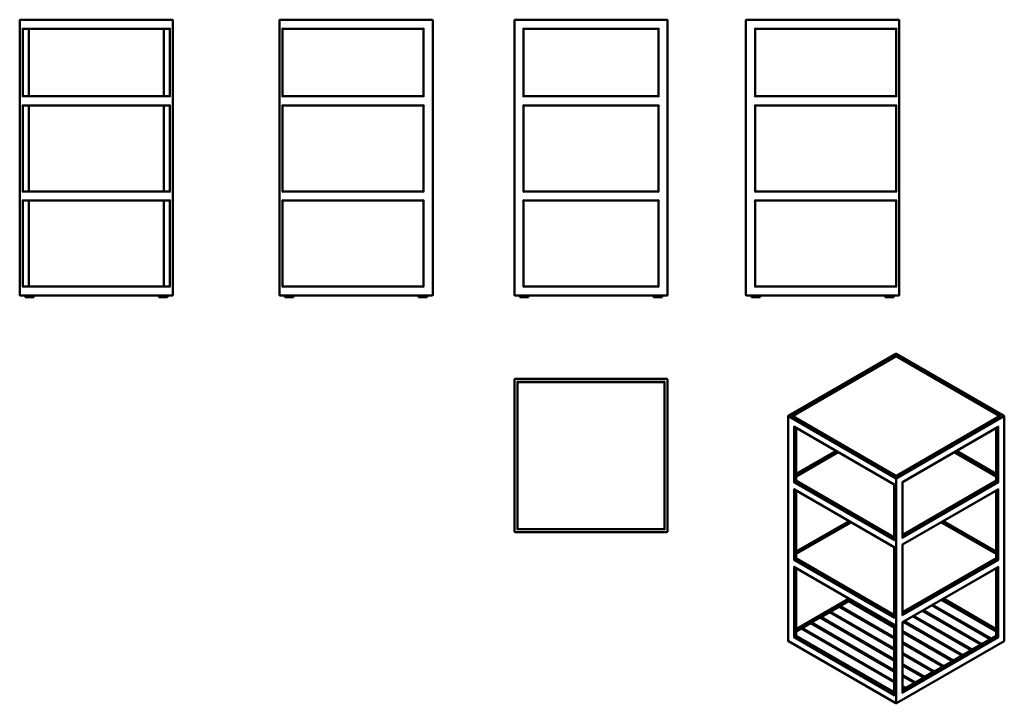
# Model space of a CAD drawing. Header units: millimetres. Extents: x 459 to 3671, y 428 to 2658.
import ezdxf

# ---------------------------------------------------------------- set-up
doc = ezdxf.new("R2010")
doc.units = ezdxf.units.MM
doc.header["$LTSCALE"] = 10
doc.layers.add('Visible (ANSI)', color=7, linetype='Continuous', lineweight=50)
doc.layers.add('Visible Narrow (ANSI)', color=7, linetype='Continuous', lineweight=35)

msp = doc.modelspace()

# ---------------------------------------------------------------- linework, layer by layer
at = {"layer": 'Visible (ANSI)'}
for p, q in [((458.6, 2655.9), (458.6, 1759.9)), ((956.6, 2657.9), (460.6, 2657.9)), ((958.6, 1759.9), (958.6, 2655.9)), ((1306.2, 2655.9), (1306.2, 1759.9)), ((1804.2, 2657.9), (1308.2, 2657.9)), ((1806.2, 1759.9), (1806.2, 2655.9)), ((2072.5, 2655.9), (2072.5, 1759.9)), ((2570.5, 2657.9), (2074.5, 2657.9)), ((2572.5, 1759.9), (2572.5, 2655.9)), ((2828.2, 2655.9), (2828.2, 1759.9)), ((3326.2, 2657.9), (2830.2, 2657.9)), ((3328.2, 1759.9), (3328.2, 2655.9)), ((468.6, 2627.9), (466.6, 2629.9)), ((468.6, 2627.9), (948.6, 2627.9)), ((468.6, 2407.9), (468.6, 2627.9)), ((488.6, 2407.9), (488.6, 2627.9)), ((928.6, 2627.9), (928.6, 2407.9)), ((948.6, 2627.9), (950.6, 2629.9)), ((948.6, 2627.9), (948.6, 2407.9)), ((1316.2, 2627.9), (1314.2, 2629.9)), ((1316.2, 2407.9), (1316.2, 2627.9)), ((1316.2, 2627.9), (1776.2, 2627.9)), ((1776.2, 2627.9), (1778.2, 2629.9)), ((1776.2, 2627.9), (1776.2, 2407.9)), ((2102.5, 2627.9), (2100.5, 2629.9)), ((2102.5, 2407.9), (2102.5, 2627.9)), ((2102.5, 2627.9), (2542.5, 2627.9)), ((2542.5, 2627.9), (2544.5, 2629.9)), ((2542.5, 2627.9), (2542.5, 2407.9)), ((2858.2, 2627.9), (2856.2, 2629.9)), ((2858.2, 2627.9), (3318.2, 2627.9)), ((2858.2, 2407.9), (2858.2, 2627.9)), ((3318.2, 2627.9), (3320.2, 2629.9)), ((3318.2, 2627.9), (3318.2, 2407.9)), ((468.6, 2407.9), (466.6, 2405.9)), ((468.6, 2377.9), (466.6, 2379.9)), ((948.6, 2407.9), (468.6, 2407.9)), ((468.6, 2377.9), (948.6, 2377.9)), ((468.6, 2097.9), (468.6, 2377.9)), ((488.6, 2097.9), (488.6, 2377.9)), ((928.6, 2377.9), (928.6, 2097.9)), ((950.6, 2405.9), (948.6, 2407.9)), ((948.6, 2377.9), (950.6, 2379.9)), ((948.6, 2377.9), (948.6, 2097.9)), ((1316.2, 2407.9), (1314.2, 2405.9)), ((1316.2, 2377.9), (1314.2, 2379.9)), ((1776.2, 2407.9), (1316.2, 2407.9)), ((1316.2, 2377.9), (1776.2, 2377.9)), ((1316.2, 2097.9), (1316.2, 2377.9)), ((1778.2, 2405.9), (1776.2, 2407.9)), ((1776.2, 2377.9), (1778.2, 2379.9)), ((1776.2, 2377.9), (1776.2, 2097.9)), ((2102.5, 2407.9), (2100.5, 2405.9)), ((2102.5, 2377.9), (2100.5, 2379.9)), ((2542.5, 2407.9), (2102.5, 2407.9)), ((2102.5, 2097.9), (2102.5, 2377.9)), ((2102.5, 2377.9), (2542.5, 2377.9)), ((2544.5, 2405.9), (2542.5, 2407.9)), ((2542.5, 2377.9), (2544.5, 2379.9)), ((2542.5, 2377.9), (2542.5, 2097.9)), ((2858.2, 2407.9), (2856.2, 2405.9)), ((2858.2, 2377.9), (2856.2, 2379.9)), ((3318.2, 2407.9), (2858.2, 2407.9)), ((2858.2, 2377.9), (3318.2, 2377.9)), ((2858.2, 2097.9), (2858.2, 2377.9)), ((3320.2, 2405.9), (3318.2, 2407.9)), ((3318.2, 2377.9), (3320.2, 2379.9)), ((3318.2, 2377.9), (3318.2, 2097.9)), ((468.6, 2097.9), (466.6, 2095.9)), ((948.6, 2097.9), (468.6, 2097.9)), ((950.6, 2095.9), (948.6, 2097.9)), ((1316.2, 2097.9), (1314.2, 2095.9)), ((1776.2, 2097.9), (1316.2, 2097.9)), ((1778.2, 2095.9), (1776.2, 2097.9)), ((2102.5, 2097.9), (2100.5, 2095.9)), ((2542.5, 2097.9), (2102.5, 2097.9)), ((2544.5, 2095.9), (2542.5, 2097.9)), ((2858.2, 2097.9), (2856.2, 2095.9)), ((3318.2, 2097.9), (2858.2, 2097.9)), ((3320.2, 2095.9), (3318.2, 2097.9)), ((468.6, 2067.9), (466.6, 2069.9)), ((468.6, 1787.9), (468.6, 2067.9)), ((468.6, 2067.9), (948.6, 2067.9)), ((488.6, 1787.9), (488.6, 2067.9)), ((928.6, 2067.9), (928.6, 1787.9)), ((948.6, 2067.9), (950.6, 2069.9)), ((948.6, 2067.9), (948.6, 1787.9)), ((1316.2, 2067.9), (1314.2, 2069.9)), ((1316.2, 2067.9), (1776.2, 2067.9)), ((1316.2, 1787.9), (1316.2, 2067.9)), ((1776.2, 2067.9), (1778.2, 2069.9)), ((1776.2, 2067.9), (1776.2, 1787.9)), ((2102.5, 2067.9), (2100.5, 2069.9)), ((2102.5, 1787.9), (2102.5, 2067.9)), ((2102.5, 2067.9), (2542.5, 2067.9)), ((2542.5, 2067.9), (2544.5, 2069.9)), ((2542.5, 2067.9), (2542.5, 1787.9)), ((2858.2, 2067.9), (2856.2, 2069.9)), ((2858.2, 1787.9), (2858.2, 2067.9)), ((2858.2, 2067.9), (3318.2, 2067.9)), ((3318.2, 2067.9), (3320.2, 2069.9)), ((3318.2, 2067.9), (3318.2, 1787.9)), ((466.6, 1785.9), (468.6, 1787.9)), ((948.6, 1787.9), (468.6, 1787.9)), ((948.6, 1787.9), (950.6, 1785.9)), ((1314.2, 1785.9), (1316.2, 1787.9)), ((1776.2, 1787.9), (1316.2, 1787.9)), ((1776.2, 1787.9), (1778.2, 1785.9)), ((2100.5, 1785.9), (2102.5, 1787.9)), ((2542.5, 1787.9), (2102.5, 1787.9)), ((2542.5, 1787.9), (2544.5, 1785.9)), ((2856.2, 1785.9), (2858.2, 1787.9)), ((3318.2, 1787.9), (2858.2, 1787.9)), ((3318.2, 1787.9), (3320.2, 1785.9)), ((460.6, 1757.9), (956.6, 1757.9)), ((476.6, 1757.9), (476.6, 1752.9)), ((476.6, 1752.9), (504.6, 1752.9)), ((504.6, 1757.9), (504.6, 1752.9)), ((912.6, 1752.9), (912.6, 1757.9)), ((940.6, 1752.9), (912.6, 1752.9)), ((940.6, 1752.9), (940.6, 1757.9)), ((1308.2, 1757.9), (1804.2, 1757.9)), ((1324.2, 1752.9), (1324.2, 1757.9)), ((1352.2, 1752.9), (1324.2, 1752.9)), ((1352.2, 1752.9), (1352.2, 1757.9)), ((1760.2, 1757.9), (1760.2, 1752.9)), ((1760.2, 1752.9), (1788.2, 1752.9)), ((1788.2, 1757.9), (1788.2, 1752.9)), ((2074.5, 1757.9), (2570.5, 1757.9)), ((2090.5, 1757.9), (2090.5, 1752.9)), ((2090.5, 1752.9), (2118.5, 1752.9)), ((2118.5, 1757.9), (2118.5, 1752.9)), ((2526.5, 1752.9), (2526.5, 1757.9)), ((2554.5, 1752.9), (2526.5, 1752.9)), ((2554.5, 1752.9), (2554.5, 1757.9)), ((2830.2, 1757.9), (3326.2, 1757.9)), ((2846.2, 1752.9), (2846.2, 1757.9)), ((2874.2, 1752.9), (2846.2, 1752.9)), ((2874.2, 1752.9), (2874.2, 1757.9)), ((3282.2, 1757.9), (3282.2, 1752.9)), ((3282.2, 1752.9), (3310.2, 1752.9)), ((3310.2, 1757.9), (3310.2, 1752.9)), ((3317.3, 1568), (2966.6, 1365.5)), ((3318.3, 1560.3), (2979.9, 1364.9)), ((3318.3, 1560.3), (3318.3, 1563)), ((3318.3, 1559.6), (3318.3, 1560.3)), ((3656.8, 1364.9), (3318.3, 1560.3)), ((3670.1, 1365.5), (3319.3, 1568)), ((2072.5, 1484), (2072.5, 988)), ((2570.5, 1486), (2074.5, 1486)), ((2082.5, 1476), (2080.5, 1478)), ((2562.5, 1476), (2564.5, 1478)), ((2572.5, 988), (2572.5, 1484)), ((2082.5, 1476), (2562.5, 1476)), ((2082.5, 996), (2082.5, 1476)), ((2082.6, 1475.9), (2082.6, 996.1)), ((2084.6, 1473.9), (2082.6, 1475.9)), ((2562.4, 1475.9), (2082.6, 1475.9)), ((2560.4, 1473.9), (2562.4, 1475.9)), ((2562.4, 996.1), (2562.4, 1475.9)), ((2562.5, 1476), (2562.5, 996)), ((2965.6, 632.1), (2965.6, 1363.7)), ((3318.3, 1168.4), (2978.1, 1364.9)), ((3658.6, 1364.9), (3318.3, 1168.4)), ((3671.1, 632.1), (3671.1, 1363.7)), ((3312.1, 1141.3), (2986, 1329.6)), ((2992.2, 1152.6), (2992.2, 1326)), ((3650.7, 1329.6), (3338.7, 1149.5)), ((3644.4, 1152.6), (3644.4, 1326)), ((2992.2, 1176.1), (3122, 1251.1)), ((3129.2, 1246.9), (2992.2, 1167.9)), ((3644.4, 1167.9), (3507.5, 1246.9)), ((3514.7, 1251.1), (3644.4, 1176.1)), ((3318.3, 1168.4), (3318.3, 1171.1)), ((3318.3, 1167.8), (3318.3, 1168.4)), ((2987.4, 1149.8), (2984.6, 1148.2)), ((3312.1, 937.2), (2986, 1125.5)), ((2987.4, 1149.8), (2991.7, 1152.3)), ((2992.2, 1152.6), (2991.7, 1152.3)), ((3312.1, 967.9), (2992.2, 1152.6)), ((3312.1, 1141.3), (3312.7, 1141.6)), ((3312.1, 960.7), (3312.1, 1141.3)), ((3338.7, 1149.5), (3338.1, 1149.8)), ((3644.4, 1152.6), (3338.7, 976.1)), ((3338.7, 968.9), (3338.7, 1149.5)), ((3650.7, 1125.5), (3338.7, 945.3)), ((3645, 1152.3), (3644.4, 1152.6)), ((3645, 1152.3), (3649.3, 1149.8)), ((3652.1, 1148.2), (3649.3, 1149.8)), ((2992.2, 899.5), (2992.2, 1121.8)), ((3644.4, 899.5), (3644.4, 1121.8)), ((2080.5, 994), (2082.5, 996)), ((2562.5, 996), (2082.5, 996)), ((2082.6, 996.1), (2084.6, 998.1)), ((2082.6, 996.1), (2562.4, 996.1)), ((2560.4, 998.1), (2562.4, 996.1)), ((2562.5, 996), (2564.5, 994)), ((2992.2, 923), (3164.4, 1022.4)), ((3171.6, 1018.3), (2992.2, 914.8)), ((3644.4, 914.8), (3465.1, 1018.3)), ((3472.3, 1022.4), (3644.4, 923)), ((2074.5, 986), (2570.5, 986)), ((3312.1, 937.2), (3312.7, 937.5)), ((3312.1, 707.6), (3312.1, 937.2)), ((3338.7, 945.3), (3338.1, 945.7)), ((3338.7, 715.8), (3338.7, 945.3)), ((2987.4, 896.7), (2984.6, 895.1)), ((3312.1, 684.1), (2986, 872.3)), ((2987.4, 896.7), (2991.7, 899.1)), ((2992.2, 899.5), (2991.7, 899.1)), ((3312.1, 714.8), (2992.2, 899.5)), ((2992.2, 646.4), (2992.2, 868.7)), ((3644.4, 899.5), (3338.7, 723)), ((3650.7, 872.3), (3338.7, 692.2)), ((3645, 899.1), (3644.4, 899.5)), ((3644.4, 646.4), (3644.4, 868.7)), ((3645, 899.1), (3649.3, 896.7)), ((3652.1, 895.1), (3649.3, 896.7)), ((3164.4, 769.3), (2992.2, 669.9)), ((3104.2, 726.5), (3132.5, 742.9)), ((3132.5, 742.9), (3312.1, 639.2)), ((3135.2, 744.4), (3163.5, 760.7)), ((3135.2, 744.4), (3312.1, 642.3)), ((3135.2, 741.3), (3135.2, 744.4)), ((3163.5, 760.7), (3312.1, 674.9)), ((3166.2, 762.3), (3171.4, 765.3)), ((3166.2, 762.3), (3312.1, 678)), ((3166.2, 759.2), (3166.2, 762.3)), ((3434.3, 747.4), (3625.4, 637.1)), ((3437, 749), (3628.1, 638.7)), ((3465.3, 765.3), (3644.4, 661.9)), ((3644.4, 669.9), (3472.3, 769.3)), ((3042.3, 690.8), (3070.6, 707.1)), ((3070.6, 707.1), (3312.1, 567.7)), ((3073.3, 708.7), (3101.5, 725)), ((3073.3, 708.7), (3312.1, 570.8)), ((3073.3, 705.6), (3073.3, 708.7)), ((3101.5, 725), (3312.1, 603.4)), ((3104.2, 726.5), (3312.1, 606.5)), ((3104.2, 723.4), (3104.2, 726.5)), ((3372.4, 711.7), (3563.4, 601.4)), ((3375.1, 713.2), (3566.1, 602.9)), ((3403.4, 729.5), (3594.4, 619.2)), ((3406, 731.1), (3597.1, 620.8)), ((3011.3, 672.9), (3039.6, 689.2)), ((3039.6, 689.2), (3312.1, 531.9)), ((3042.3, 690.8), (3312.1, 535)), ((3042.3, 687.7), (3042.3, 690.8)), ((3312.1, 684.1), (3312.7, 684.4)), ((3312.1, 454.5), (3312.1, 684.1)), ((3338.7, 692.2), (3338.1, 692.6)), ((3338.7, 462.7), (3338.7, 692.2)), ((3341.4, 693.8), (3532.5, 583.5)), ((3344.1, 695.3), (3535.1, 585)), ((2984.6, 641.9), (2987.4, 643.6)), ((2991.7, 646), (2987.4, 643.6)), ((2991.7, 646), (2992.2, 646.4)), ((2992.2, 661.9), (3008.6, 671.3)), ((2992.2, 648.1), (3312.1, 463.5)), ((3312.1, 461.7), (2992.2, 646.4)), ((3008.6, 671.3), (3312.1, 496.1)), ((3011.3, 672.9), (3312.1, 499.2)), ((3011.3, 669.8), (3011.3, 672.9)), ((3338.7, 662.7), (3504.2, 567.2)), ((3338.7, 659.6), (3501.5, 565.6)), ((3644.4, 646.4), (3338.7, 469.9)), ((3644.4, 648.1), (3628.1, 638.7)), ((3644.4, 646.4), (3645, 646)), ((3649.3, 643.6), (3645, 646)), ((3649.3, 643.6), (3652.1, 641.9)), ((2966.6, 630.4), (3317.3, 427.9)), ((3319.3, 427.9), (3670.1, 630.4)), ((3338.7, 626.9), (3473.2, 549.3)), ((3338.7, 623.8), (3470.5, 547.7)), ((3594.4, 619.2), (3566.1, 602.9)), ((3594.4, 617.5), (3594.4, 619.2)), ((3625.4, 637.1), (3597.1, 620.8)), ((3597.1, 620.8), (3597.1, 619)), ((3625.4, 635.4), (3625.4, 637.1)), ((3628.1, 638.7), (3628.1, 636.9)), ((3338.7, 591.1), (3442.2, 531.4)), ((3338.7, 588), (3439.5, 529.8)), ((3532.5, 583.5), (3504.2, 567.2)), ((3532.5, 581.7), (3532.5, 583.5)), ((3563.4, 601.4), (3535.1, 585)), ((3535.1, 585), (3535.1, 583.3)), ((3563.4, 599.6), (3563.4, 601.4)), ((3566.1, 602.9), (3566.1, 601.1)), ((3338.7, 555.4), (3411.3, 513.5)), ((3338.7, 552.3), (3408.6, 512)), ((3470.5, 547.7), (3442.2, 531.4)), ((3470.5, 545.9), (3470.5, 547.7)), ((3501.5, 565.6), (3473.2, 549.3)), ((3473.2, 549.3), (3473.2, 547.5)), ((3501.5, 563.8), (3501.5, 565.6)), ((3504.2, 567.2), (3504.2, 565.4)), ((3338.7, 519.6), (3380.3, 495.6)), ((3338.7, 516.5), (3377.6, 494.1)), ((3439.5, 529.8), (3411.3, 513.5)), ((3439.5, 528.1), (3439.5, 529.8)), ((3442.2, 531.4), (3442.2, 529.6)), ((3338.7, 483.9), (3349.3, 477.7)), ((3377.6, 494.1), (3349.3, 477.7)), ((3377.6, 492.3), (3377.6, 494.1)), ((3408.6, 512), (3380.3, 495.6)), ((3380.3, 495.6), (3380.3, 493.9)), ((3408.6, 510.2), (3408.6, 512)), ((3411.3, 513.5), (3411.3, 511.7)), ((3338.7, 480.8), (3346.6, 476.2)), ((3346.6, 476.2), (3338.7, 471.6)), ((3346.6, 474.4), (3346.6, 476.2)), ((3349.3, 477.7), (3349.3, 476))]:
    msp.add_line(p, q, dxfattribs=at)
for centre, start, end in [((460.6, 2655.9), 90, 180), ((956.6, 2655.9), 0, 90), ((1308.2, 2655.9), 90, 180), ((1804.2, 2655.9), 0, 90), ((2074.5, 2655.9), 90, 180), ((2570.5, 2655.9), 0, 90), ((2830.2, 2655.9), 90, 180), ((3326.2, 2655.9), 0, 90), ((460.6, 1759.9), 180, 270), ((956.6, 1759.9), 270, 0), ((1308.2, 1759.9), 180, 270), ((1804.2, 1759.9), 270, 0), ((2074.5, 1759.9), 180, 270), ((2570.5, 1759.9), 270, 0), ((2830.2, 1759.9), 180, 270), ((3326.2, 1759.9), 270, 0), ((3318.3, 1566.2), 60, 120), ((2074.5, 1484), 90, 180), ((2570.5, 1484), 0, 90), ((2967.6, 1363.7), 120, 180), ((3669.1, 1363.7), 0, 60), ((2074.5, 988), 180, 270), ((2570.5, 988), 270, 0), ((2967.6, 632.1), 180, 240), ((3669.1, 632.1), 300, 0), ((3318.3, 429.7), 240, 300)]:
    msp.add_arc(centre, 2, start, end, dxfattribs=at)
for centre, major_axis, start_param, end_param in [((2976.1, 1363.7), (-2.83, 0), 3.926991, 4.712389), ((2981.9, 1363.7), (2.83, 0), 1.570796, 2.822477), ((3654.8, 1363.7), (-2.83, 0), 3.460708, 4.712389), ((3660.6, 1363.7), (2.83, 0), 1.570796, 2.356194), ((2986, 1331.9), (1.41, -2.45), 4.712389, 5.497787), ((3650.7, 1331.9), (-1.41, -2.45), 0.785398, 1.570796), ((2986, 1127.8), (1.41, -2.45), 4.712389, 5.497787), ((3650.7, 1127.8), (-1.41, -2.45), 0.785398, 1.570796), ((3336.7, 967.7), (-1.41, -2.45), 1.570796, 2.356194), ((3314.1, 959.6), (1.41, -2.45), 3.926991, 4.712389), ((2986, 874.6), (1.41, -2.45), 4.712389, 5.497787), ((3650.7, 874.6), (-1.41, -2.45), 0.785398, 1.570796), ((3314.1, 706.4), (1.41, -2.45), 3.926991, 4.712389), ((3336.7, 714.6), (-1.41, -2.45), 1.570796, 2.356194), ((3314.1, 453.3), (-1.41, 2.45), 0.785398, 1.570796), ((3336.7, 461.5), (-1.41, -2.45), 1.570796, 2.356194)]:
    msp.add_ellipse(centre, major_axis=major_axis, ratio=0.57735, start_param=start_param, end_param=end_param, dxfattribs=at)
at = {"layer": 'Visible Narrow (ANSI)'}
for p, q in [((2967.6, 1365.4), (3318.3, 1567.9)), ((3318.3, 1563), (2976.1, 1365.4)), ((2981.9, 1365.4), (3318.3, 1559.6)), ((3318.3, 1567.9), (3669.1, 1365.4)), ((3660.6, 1365.4), (3318.3, 1563)), ((3318.3, 1559.6), (3654.8, 1365.4)), ((2966.2, 631.3), (2966.2, 1362.9)), ((2966.2, 1362.9), (3316.9, 1160.4)), ((3318.3, 1162.9), (2967.6, 1365.4)), ((2976.1, 1365.4), (3318.3, 1167.8)), ((3318.3, 1171.1), (2981.9, 1365.4)), ((3654.8, 1365.4), (3318.3, 1171.1)), ((3318.3, 1167.8), (3660.6, 1365.4)), ((3669.1, 1365.4), (3318.3, 1162.9)), ((3319.8, 1160.4), (3670.5, 1362.9)), ((3670.5, 1362.9), (3670.5, 631.3)), ((2984.6, 1331.1), (2984.6, 1148.2)), ((3312.7, 1141.6), (2984.6, 1331.1)), ((2987.4, 1149.8), (2987.4, 1328.8)), ((2991.7, 1326.3), (2991.7, 1152.3)), ((3652.1, 1331.1), (3338.1, 1149.8)), ((3645, 1152.3), (3645, 1326.3)), ((3649.3, 1328.8), (3649.3, 1149.8)), ((3652.1, 1148.2), (3652.1, 1331.1)), ((2992.2, 1175.5), (3122.6, 1250.7)), ((3126.8, 1248.3), (2992.2, 1170.6)), ((2992.2, 1167.2), (3129.7, 1246.6)), ((3506.9, 1246.6), (3644.4, 1167.2)), ((3644.4, 1170.6), (3509.8, 1248.3)), ((3514.1, 1250.7), (3644.4, 1175.5)), ((3316.9, 1160.4), (3316.9, 428.8)), ((3319.8, 428.8), (3319.8, 1160.4)), ((2984.6, 1148.2), (3312.7, 958.7)), ((2984.6, 1126.9), (2984.6, 895.1)), ((3312.7, 937.5), (2984.6, 1126.9)), ((3312.1, 962.4), (2987.4, 1149.8)), ((2987.4, 896.7), (2987.4, 1124.6)), ((2991.7, 1152.3), (3312.1, 967.2)), ((3312.1, 970.6), (2992.2, 1155.3)), ((3312.7, 958.7), (3312.7, 1141.6)), ((3338.1, 1149.8), (3338.1, 966.9)), ((3338.1, 966.9), (3652.1, 1148.2)), ((3652.1, 1126.9), (3338.1, 945.7)), ((3644.4, 1155.3), (3338.7, 978.8)), ((3338.7, 975.4), (3645, 1152.3)), ((3649.3, 1149.8), (3338.7, 970.5)), ((3649.3, 1124.6), (3649.3, 896.7)), ((3652.1, 895.1), (3652.1, 1126.9)), ((2991.7, 1122.2), (2991.7, 899.1)), ((3645, 899.1), (3645, 1122.2)), ((2992.2, 922.3), (3165, 1022.1)), ((3169.3, 1019.6), (2992.2, 917.4)), ((2992.2, 914.1), (3172.2, 1018)), ((3464.5, 1018), (3644.4, 914.1)), ((3644.4, 917.4), (3467.4, 1019.6)), ((3471.7, 1022.1), (3644.4, 922.3)), ((3312.7, 705.6), (3312.7, 937.5)), ((3338.1, 945.7), (3338.1, 713.8)), ((3312.1, 717.5), (2992.2, 902.2)), ((3644.4, 902.2), (3338.7, 725.6)), ((2984.6, 895.1), (3312.7, 705.6)), ((2984.6, 873.8), (2984.6, 641.9)), ((3312.7, 684.4), (2984.6, 873.8)), ((3312.1, 709.2), (2987.4, 896.7)), ((2987.4, 643.6), (2987.4, 871.5)), ((2991.7, 899.1), (3312.1, 714.1)), ((2991.7, 869.1), (2991.7, 646)), ((3338.1, 713.8), (3652.1, 895.1)), ((3652.1, 873.8), (3338.1, 692.6)), ((3338.7, 722.3), (3645, 899.1)), ((3649.3, 896.7), (3338.7, 717.4)), ((3645, 646), (3645, 869.1)), ((3649.3, 871.5), (3649.3, 643.6)), ((3652.1, 641.9), (3652.1, 873.8)), ((2992.2, 669.2), (3165, 769)), ((3169.3, 766.5), (2992.2, 664.3)), ((3133.2, 742.5), (3135.2, 743.6)), ((3164.2, 760.3), (3166.2, 761.5)), ((3644.4, 664.3), (3467.4, 766.5)), ((3471.7, 769), (3644.4, 669.2)), ((3071.3, 706.7), (3073.3, 707.8)), ((3102.3, 724.6), (3104.2, 725.7)), ((3040.3, 688.8), (3042.3, 690)), ((3312.7, 452.5), (3312.7, 684.4)), ((3338.1, 692.6), (3338.1, 460.7)), ((3312.1, 456.1), (2987.4, 643.6)), ((2991.7, 646), (3312.1, 461)), ((3009.3, 670.9), (3011.3, 672.1)), ((3338.7, 469.2), (3645, 646)), ((3649.3, 643.6), (3338.7, 464.3)), ((3316.9, 428.8), (2966.2, 631.3)), ((2984.6, 641.9), (3312.7, 452.5)), ((3670.5, 631.3), (3319.8, 428.8)), ((3338.1, 460.7), (3652.1, 641.9))]:
    msp.add_line(p, q, dxfattribs=at)
for centre, major_axis, start_param, end_param in [((3318.3, 1566.2), (-1, 1.73), 5.497787, 6.283185), ((3318.3, 1566.2), (1, 1.73), 0, 0.785398), ((2967.6, 1363.7), (-2, 0), 0, 0.785398), ((2967.6, 1363.7), (1, 1.73), 0.785398, 2.356194), ((2967.6, 1363.7), (-1, 1.73), 5.497787, 6.283185), ((3669.1, 1363.7), (1, 1.73), 0, 0.785398), ((3669.1, 1363.7), (1, -1.73), 0.785398, 2.356194), ((3669.1, 1363.7), (2, 0), 5.497787, 6.283185), ((3318.3, 1161.2), (-1, -1.73), 3.926991, 5.497787), ((3318.3, 1161.2), (2, 0), 3.926991, 5.497787), ((3318.3, 1161.2), (-1, 1.73), 3.926991, 5.497787), ((2967.6, 632.1), (-2, 0), 0, 0.785398), ((2967.6, 632.1), (-1, -1.73), 5.497787, 6.283185), ((3669.1, 632.1), (1, -1.73), 0, 0.785398), ((3669.1, 632.1), (2, 0), 5.497787, 6.283185), ((3318.3, 429.7), (-1, -1.73), 5.497787, 6.283185), ((3318.3, 429.7), (-2, 0), 0.785398, 2.356194), ((3318.3, 429.7), (1, -1.73), 0, 0.785398)]:
    msp.add_ellipse(centre, major_axis=major_axis, ratio=0.57735, start_param=start_param, end_param=end_param, dxfattribs=at)

doc.saveas('drawing.dxf')
